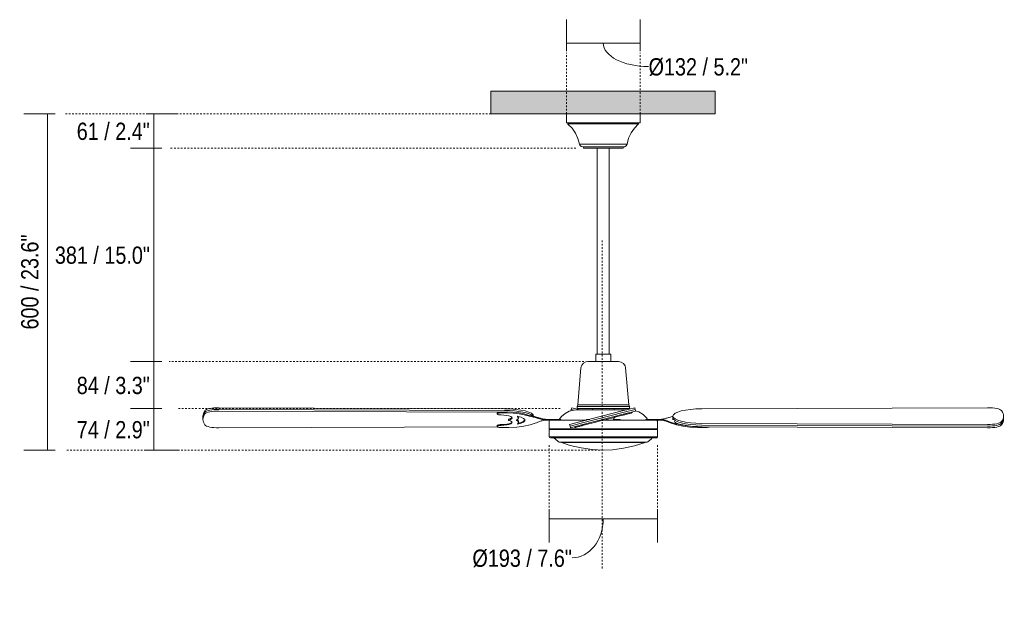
# Model space of a CAD drawing. Header units: millimetres. Extents: x 5554 to 11363, y -2806 to 7544.
# Tile 2 of 3: x 5554 to 7311, y 1132 to 2168. Entities that reach past the tile are written whole.
import ezdxf

# ---------------------------------------------------------------- set-up
doc = ezdxf.new("R2010")
doc.units = ezdxf.units.MM
doc.linetypes.add('Dash', pattern=[6, 3, -3])
doc.layers.add('A-ANNO-DIMS', color=7, linetype='Dash', lineweight=9, true_color=0xd2d2d2)
for name, color, linetype, lineweight in [('A-ANNO-DIMS-14', 7, 'Continuous', 9), ('A-CLNG', 7, 'Continuous', 9), ('E-ELEC-FIXT', 7, 'Continuous', 9)]:
    doc.layers.add(name, color=color, linetype=linetype, lineweight=lineweight)
doc.styles.add('Arial Narrow', font='ARIALN.TTF', dxfattribs={"height": 30.8})
doc.dimstyles.new('FARO_-_2_2mm_Arial_Narrow_mm_Inch_Horiz', dxfattribs={"dimscale": 304.8, "dimtxt": 31.521674, "dimasz": 0, "dimexe": 0.137795, "dimexo": 0.0625, "dimgap": 0.022966, "dimtad": 3, "dimtih": 1, "dimtoh": 1, "dimdec": 0, "dimzin": 0, "dimdsep": 46, "dimtxsty": 'Arial Narrow', "dimblk1": 'NONE', "dimblk2": 'NONE', "dimsah": 1, "dimcen": 0.09, "dimadec": 0, "dimazin": 0, "dimtfac": 1, "dimtdec": 4, "dimtix": 1, "dimtmove": 0, "dimatfit": 3, "dimfxl": 0.045932, "dimfxlon": 1, "dimtvp": 1, "dimtolj": 1, "dimtzin": 0, "dimarcsym": 2})
doc.dimstyles.new('FARO_-_2_2mm_Arial_Narrow_mm_Inch_Left', dxfattribs={"dimscale": 304.8, "dimtxt": 31.521674, "dimasz": 0, "dimexe": 0.137795, "dimexo": 0.0625, "dimgap": 0.022966, "dimtad": 1, "dimdec": 0, "dimzin": 0, "dimdsep": 46, "dimtxsty": 'Arial Narrow', "dimblk1": 'NONE', "dimblk2": 'NONE', "dimsah": 1, "dimcen": 0.09, "dimadec": 0, "dimazin": 0, "dimtfac": 1, "dimtdec": 4, "dimtix": 1, "dimtmove": 1, "dimatfit": 3, "dimfxl": 0.045932, "dimfxlon": 1, "dimtvp": 1, "dimtolj": 1, "dimtzin": 0, "dimarcsym": 2})
doc.dimstyles.new('FARO_-_2_2mm_Arial_Narrow_mm_Inch_Left_1', dxfattribs={"dimscale": 304.8, "dimtxt": 31.521674, "dimasz": 0, "dimexe": 0.137795, "dimexo": 0.0625, "dimgap": 0.022966, "dimtad": 1, "dimdec": 0, "dimzin": 0, "dimdsep": 46, "dimtxsty": 'Arial Narrow', "dimblk1": 'NONE', "dimblk2": 'NONE', "dimsah": 1, "dimcen": 0.09, "dimadec": 0, "dimazin": 0, "dimtfac": 1, "dimtdec": 4, "dimtix": 1, "dimtmove": 0, "dimatfit": 3, "dimfxl": 0.045932, "dimfxlon": 1, "dimtvp": 1, "dimtolj": 1, "dimtzin": 0, "dimarcsym": 2})
doc.dimstyles.new('FARO_-_2_2mm_Arial_Narrow_mm_Inch_Right', dxfattribs={"dimscale": 304.8, "dimtxt": 31.521674, "dimasz": 0, "dimexe": 0.137795, "dimexo": 0.0625, "dimgap": 0.022966, "dimtad": 1, "dimdec": 0, "dimzin": 0, "dimdsep": 46, "dimtxsty": 'Arial Narrow', "dimblk1": 'NONE', "dimblk2": 'NONE', "dimsah": 1, "dimcen": 0.09, "dimadec": 0, "dimazin": 0, "dimtfac": 1, "dimtdec": 4, "dimtix": 1, "dimtmove": 1, "dimatfit": 3, "dimfxl": 0.045932, "dimfxlon": 1, "dimtvp": 1, "dimtolj": 1, "dimtzin": 0, "dimarcsym": 2})

# ---------------------------------------------------------------- blocks, each defined once
blk = doc.blocks.new('33110 - 33110 MALVINAS Grey ceiling fan-563528-Alzado_PDF')
at = {"layer": 'E-ELEC-FIXT'}
for p, q in [((6529.5, 2000), (6529.5, 1984)), ((6661.1, 1984), (6661.1, 2000)), ((6661.1, 1984), (6529.5, 1984)), ((6532.2, 1984), (6532.2, 1982)), ((6658.4, 1982), (6532.2, 1982)), ((6658.4, 1982), (6658.4, 1984)), ((6637.8, 1946), (6552.8, 1946)), ((6559.3, 1941), (6559.8, 1939)), ((6631.3, 1941), (6559.3, 1941)), ((6559.8, 1939), (6630.8, 1939)), ((6584.5, 1939), (6584.5, 1571)), ((6606, 1571), (6606, 1939)), ((6630.8, 1939), (6631.3, 1941)), ((6631.6, 1941), (6631.2, 1941)), ((6581.8, 1571), (6581.8, 1558)), ((6581.8, 1571), (6608.8, 1571)), ((6608.8, 1558), (6608.8, 1571)), ((6555.5, 1546.6), (6549.8, 1481)), ((6640.8, 1481), (6635, 1546.6)), ((6419.4, 1473.7), (5909.6, 1475.5)), ((6539, 1475.5), (6538.3, 1472.6)), ((6546.3, 1473.7), (6539, 1475.5)), ((6549.8, 1481), (6548.8, 1478)), ((6548.8, 1478), (6548.8, 1474)), ((6641.8, 1478), (6548.8, 1478)), ((6549.8, 1481), (6640.8, 1481)), ((6651.5, 1475.5), (6631.6, 1470.4)), ((6641.8, 1478), (6640.8, 1481)), ((6641.8, 1474), (6641.8, 1478)), ((6652.3, 1472.6), (6651.5, 1475.5)), ((6771.2, 1473.7), (7280.9, 1475.5)), ((5881.1, 1460.6), (5881.1, 1457.7)), ((5909.6, 1472.6), (6419.4, 1470.8)), ((6419.4, 1470.8), (5909.6, 1472.6)), ((5909.6, 1469.7), (6411.7, 1467.8)), ((6406, 1466), (6406, 1464.5)), ((6412.9, 1466.4), (6412.9, 1467.9)), ((6443.9, 1458.2), (6443.7, 1459.9)), ((6444, 1457.3), (6444, 1458.8)), ((6461.4, 1461.1), (6461.4, 1462.6)), ((6471.1, 1460.3), (6471.1, 1460.6)), ((6538.3, 1472.6), (6537.6, 1470.2)), ((6538.3, 1472.6), (6543.2, 1471.4)), ((6543.2, 1471.4), (6538.3, 1472.6)), ((6553.6, 1471.8), (6546.3, 1473.7)), ((6548.3, 1471.8), (6637.1, 1471.8)), ((6548.8, 1474), (6641.8, 1474)), ((6631.6, 1470.4), (6555.2, 1450.8)), ((6555.9, 1447.9), (6632.4, 1467.5)), ((6632.4, 1467.5), (6555.9, 1447.9)), ((6556.7, 1444.9), (6633.2, 1464.6)), ((6575.8, 1474), (6575.8, 1471.8)), ((6614.8, 1471.8), (6614.8, 1474)), ((6620.7, 1461.4), (6620.7, 1461.4)), ((6631.8, 1462.7), (6631.8, 1464.2)), ((6632.4, 1467.5), (6652.3, 1472.6)), ((6652.3, 1472.6), (6632.4, 1467.5)), ((6633.2, 1464.6), (6653, 1469.7)), ((6646, 1466.4), (6646, 1467.9)), ((6646, 1466.4), (6646.4, 1466.5)), ((6646.6, 1466.5), (6646.6, 1468)), ((6653, 1469.7), (6652.3, 1472.6)), ((6719.4, 1460.6), (6719.4, 1457.7)), ((7309.4, 1457.7), (7309.4, 1460.6)), ((5881.1, 1457.7), (5881.1, 1454.7)), ((6406.3, 1441.6), (5909.6, 1439.8)), ((6406, 1443.6), (6406, 1442.1)), ((6413, 1443.9), (6413, 1445.4)), ((6426, 1454.8), (6426, 1453.3)), ((6426.5, 1453.6), (6426.5, 1455)), ((6444, 1449.3), (6444, 1450.8)), ((6494, 1454.9), (6493.6, 1454.9)), ((6493.6, 1453.4), (6494, 1453.4)), ((6494, 1453.4), (6493.6, 1453.4)), ((6507.5, 1454.9), (6494, 1454.9)), ((6494, 1453.4), (6504, 1453.4)), ((6498.6, 1451.4), (6498.6, 1438)), ((6502, 1453.4), (6500.6, 1453.4)), ((6507.5, 1453.4), (6507.5, 1454.9)), ((6515.1, 1454.9), (6507.5, 1454.9)), ((6515.1, 1453.4), (6515.1, 1454.9)), ((6519.1, 1454.9), (6515.1, 1454.9)), ((6519.7, 1454.9), (6519.1, 1454.9)), ((6519.7, 1453.4), (6519.7, 1454.9)), ((6555.2, 1450.8), (6535.3, 1445.7)), ((6535.3, 1445.7), (6536, 1442.7)), ((6536, 1442.7), (6555.9, 1447.9)), ((6555.9, 1447.9), (6536, 1442.7)), ((6536, 1442.7), (6536.8, 1439.8)), ((6536.8, 1439.8), (6556.7, 1444.9)), ((6544.4, 1441.7), (6544.4, 1440.3)), ((6544.5, 1440.3), (6544.7, 1440.3)), ((6544.7, 1440.3), (6544.7, 1441.8)), ((6558.8, 1443.9), (6558.8, 1445.4)), ((6565.3, 1454.9), (6565.3, 1453.4)), ((6567.4, 1454.9), (6565.3, 1454.9)), ((6567.4, 1453.9), (6567.4, 1454.9)), ((6571.3, 1454.9), (6567.4, 1454.9)), ((6594.1, 1454.5), (6594.1, 1454.5)), ((6594.4, 1454.6), (6594.4, 1453.1)), ((6594.5, 1454.6), (6594.4, 1454.6)), ((6595.6, 1453.4), (6614.5, 1453.4)), ((6596.1, 1455), (6596, 1455)), ((6596.1, 1453.6), (6596.1, 1455)), ((6614.5, 1454.9), (6613.6, 1454.9)), ((6623.2, 1454.9), (6614.5, 1454.9)), ((6614.5, 1453.4), (6619.8, 1453.4)), ((6623.2, 1453.4), (6623.2, 1454.9)), ((6625.2, 1454.9), (6623.2, 1454.9)), ((6625.3, 1453.4), (6625.3, 1454.9)), ((6670.9, 1454.9), (6670.9, 1453.4)), ((6671.4, 1454.9), (6670.9, 1454.9)), ((6675.4, 1454.9), (6671.4, 1454.9)), ((6675.4, 1453.4), (6675.4, 1454.9)), ((6683, 1454.9), (6675.4, 1454.9)), ((6683, 1453.4), (6683, 1454.9)), ((6697, 1454.9), (6683, 1454.9)), ((6686.3, 1453.4), (6697, 1453.4)), ((6692, 1438), (6692, 1451.4)), ((6696.5, 1454.9), (6697, 1454.9)), ((6697, 1453.4), (6696.5, 1453.4)), ((6719.4, 1457.7), (6719.4, 1454.7)), ((6726, 1445.1), (6726, 1446.6)), ((7280.9, 1445.7), (6771.2, 1447.5)), ((6771.2, 1444.6), (7280.9, 1442.7)), ((7280.9, 1442.7), (6771.2, 1444.6)), ((6771.2, 1441.7), (7280.9, 1439.8)), ((6777.6, 1440.3), (6777.6, 1441.6)), ((7309.4, 1454.7), (7309.4, 1457.7)), ((6498.6, 1438), (6692, 1438)), ((6498.7, 1437), (6498.7, 1423.7)), ((6498.7, 1437), (6691.8, 1437)), ((6498.7, 1423.7), (6691.8, 1423.7)), ((6516.1, 1438), (6516.1, 1437)), ((6674.5, 1437), (6674.5, 1438)), ((6691.8, 1423.7), (6691.8, 1437)), ((6509.4, 1420.3), (6506.7, 1421.6)), ((6509.4, 1420.3), (6515.5, 1414.9)), ((6516.3, 1414.6), (6515.5, 1414.9)), ((6517.5, 1414.1), (6516.8, 1414.4)), ((6520.6, 1413.8), (6519.4, 1414.1)), ((6520.6, 1413.8), (6669.9, 1413.8)), ((6671.1, 1414.1), (6669.9, 1413.8)), ((6673.7, 1414.4), (6673, 1414.1)), ((6675, 1414.9), (6674.2, 1414.6)), ((6675, 1414.9), (6681.1, 1420.3))]:
    blk.add_line(p, q, dxfattribs=at)
at = {"layer": 'E-ELEC-FIXT', "flags": 128}
for points in [[(6552.8, 1946), (6550.2, 1956.2), (6545.8, 1965.8), (6539.8, 1974.4), (6532.3, 1981.9), (6532.2, 1982)], [(6658.4, 1982), (6650.9, 1974.6), (6644.8, 1965.9), (6640.4, 1956.4), (6637.8, 1946.2), (6637.8, 1946)], [(6558.9, 1941), (6555.7, 1941.9), (6553.3, 1944.4), (6552.8, 1946)], [(6559.8, 1941), (6559.5, 1941), (6558.9, 1941)], [(6558.9, 1941), (6559.9, 1941), (6562.7, 1941), (6567.1, 1941), (6573.1, 1941), (6580.1, 1941), (6588, 1941), (6596.2, 1941), (6604.4, 1941), (6612.2, 1941), (6619, 1941), (6624.6, 1941), (6628.7, 1941), (6631, 1941), (6631.6, 1941)], [(6637.8, 1946), (6636.2, 1943), (6633.3, 1941.2), (6631.6, 1941)], [(6555.5, 1546.6), (6556.8, 1551.3), (6559.8, 1555), (6564.1, 1557.4), (6568, 1558)], [(6622.6, 1558), (6621.6, 1558), (6618.9, 1558), (6614.5, 1558), (6608.8, 1558), (6602.1, 1558), (6595, 1558), (6587.9, 1558), (6581.3, 1558), (6575.7, 1558), (6571.4, 1558), (6568.8, 1558), (6568, 1558)], [(6622.6, 1558), (6627.3, 1557.1), (6631.4, 1554.4), (6634.1, 1550.4), (6635, 1546.6)], [(6412.9, 1467.9), (6411.2, 1467.8), (6409.7, 1467.7), (6408.3, 1467.4), (6407.2, 1467.1), (6406.4, 1466.7), (6406, 1466.3), (6406, 1465.9)], [(6413, 1462.7), (6411.3, 1462.8), (6409.7, 1462.9), (6408.3, 1463.2), (6407.2, 1463.5), (6406.4, 1463.9), (6406, 1464.3), (6406, 1464.8), (6406.4, 1465.2), (6407.2, 1465.6), (6408.3, 1465.9), (6409.7, 1466.2), (6411.2, 1466.3), (6412.9, 1466.4)], [(6461.4, 1462.6), (6454, 1464.7), (6445, 1466.3), (6434.8, 1467.5), (6423.9, 1468), (6412.9, 1467.9)], [(6412.9, 1466.4), (6423.9, 1466.5), (6434.8, 1466), (6445, 1464.9), (6454, 1463.2), (6461.4, 1461.1)], [(6426.5, 1453.6), (6429.7, 1454.6), (6431.8, 1455.9), (6432.5, 1457.2), (6431.9, 1458.6), (6430.1, 1459.9), (6427, 1461), (6423, 1461.9), (6418.2, 1462.4), (6413, 1462.7)], [(6432.3, 1458.1), (6431.8, 1457.4), (6429.7, 1456.1), (6426.5, 1455)], [(6442.2, 1460.1), (6443.7, 1458.4), (6443.9, 1456.7), (6442.8, 1455), (6440.3, 1453.4)], [(6443, 1460.2), (6442.9, 1460.3), (6442.8, 1460.3), (6442.6, 1460.3), (6442.5, 1460.3), (6442.4, 1460.3), (6442.3, 1460.2), (6442.2, 1460.2), (6442.2, 1460.2), (6442.2, 1460.2), (6442.2, 1460.1), (6442.2, 1460.1)], [(6443, 1446.4), (6449, 1448), (6453.2, 1450), (6455.3, 1452.2), (6455.3, 1454.5), (6453.2, 1456.6), (6449, 1458.6), (6443, 1460.2)], [(6468.8, 1460.8), (6464.8, 1461.6), (6461.4, 1462.6)], [(6461.4, 1461.1), (6464.8, 1460.1), (6468.8, 1459.3)], [(6516.4, 1454.9), (6520.5, 1460.1), (6527.1, 1465.5), (6534.7, 1469.4), (6543, 1471.4), (6548.1, 1471.8)], [(6548.1, 1471.8), (6549.1, 1471.8), (6549.8, 1471.8)], [(6637.1, 1471.8), (6634.1, 1471.8), (6628.1, 1471.8), (6620.7, 1471.8), (6612.3, 1471.8), (6603.2, 1471.8), (6593.8, 1471.8), (6584.4, 1471.8), (6575.5, 1471.8), (6567.4, 1471.8), (6560.4, 1471.8), (6554.8, 1471.8), (6550.8, 1471.8), (6548.6, 1471.8), (6548.1, 1471.8)], [(6596.1, 1453.6), (6600.4, 1454.6), (6605.2, 1455.9), (6610.5, 1457.2), (6615.7, 1458.6), (6620.7, 1459.9), (6625, 1461), (6628.5, 1461.9), (6630.7, 1462.4), (6631.8, 1462.7)], [(6631.8, 1462.7), (6632, 1462.8), (6632.6, 1462.9), (6633.6, 1463.2), (6634.9, 1463.5), (6636.4, 1463.9), (6638, 1464.3), (6639.7, 1464.8), (6641.4, 1465.2), (6642.9, 1465.6), (6644.2, 1465.9), (6645.2, 1466.2), (6645.8, 1466.3), (6646, 1466.4)], [(6652.9, 1470.1), (6658.9, 1468.1), (6666.2, 1463.6), (6672.3, 1457.6), (6674.2, 1454.9)], [(6413, 1445.4), (6411.3, 1445.4), (6409.7, 1445.2), (6408.3, 1445), (6407.2, 1444.6), (6406.4, 1444.2), (6406, 1443.8), (6406, 1443.4)], [(6412.9, 1440.3), (6411.3, 1440.4), (6409.7, 1440.5), (6408.3, 1440.8), (6407.2, 1441.1), (6406.4, 1441.5), (6406, 1441.9), (6406, 1442.3), (6406.4, 1442.8), (6407.2, 1443.2), (6408.3, 1443.5), (6409.7, 1443.7), (6411.3, 1443.9), (6413, 1443.9)], [(6464.6, 1445.1), (6453.5, 1442.8), (6440.8, 1441.2), (6427.1, 1440.4), (6412.9, 1440.3)], [(6431.9, 1449.5), (6430.1, 1448.3), (6427, 1447.1), (6423, 1446.3), (6418.2, 1445.7), (6413, 1445.4)], [(6413, 1443.9), (6418.2, 1444.2), (6423, 1444.8), (6427, 1445.7), (6430.1, 1446.8), (6431.9, 1448.1)], [(6426.5, 1455), (6426.3, 1455), (6426.1, 1455), (6426, 1454.9), (6426, 1454.8)], [(6426.5, 1453.1), (6426.3, 1453.1), (6426.1, 1453.2), (6426, 1453.2), (6426, 1453.3), (6426, 1453.4), (6426, 1453.4), (6426.1, 1453.5), (6426.3, 1453.5), (6426.5, 1453.6)], [(6432.5, 1449.3), (6432.5, 1449.4), (6431.8, 1450.8), (6429.7, 1452), (6426.5, 1453.1)], [(6440.3, 1453.4), (6440.2, 1453.4), (6440.2, 1453.3), (6440.2, 1453.3), (6440.3, 1453.2)], [(6440.3, 1453.2), (6442.8, 1451.6), (6443.9, 1449.9), (6443.7, 1448.2), (6442.2, 1446.5)], [(6444, 1450.5), (6443.9, 1451.4), (6442.8, 1453.1), (6441.4, 1454.1)], [(6442.2, 1446.5), (6442.2, 1446.5), (6442.2, 1446.5), (6442.2, 1446.5), (6442.2, 1446.4), (6442.3, 1446.4), (6442.4, 1446.4), (6442.5, 1446.4), (6442.6, 1446.4), (6442.8, 1446.4), (6442.9, 1446.4), (6443, 1446.4)], [(6455.3, 1453.7), (6453.2, 1451.5), (6449, 1449.5), (6443.7, 1448)], [(6468.4, 1446.2), (6466.4, 1445.7), (6464.6, 1445.1)], [(6498.6, 1451.4), (6499.4, 1453), (6500.6, 1453.4)], [(6565.3, 1453.4), (6557.7, 1453.4), (6545.8, 1453.4), (6534.9, 1453.4), (6525.2, 1453.4), (6516.9, 1453.4), (6510.2, 1453.4), (6505.2, 1453.4), (6502.5, 1453.4)], [(6544.7, 1440.3), (6544.9, 1440.4), (6545.5, 1440.5), (6546.5, 1440.8), (6547.7, 1441.1), (6549.2, 1441.5), (6550.9, 1441.9), (6552.6, 1442.3), (6554.2, 1442.8), (6555.7, 1443.2), (6557, 1443.5), (6557.9, 1443.7), (6558.6, 1443.9), (6558.8, 1443.9)], [(6558.8, 1443.9), (6559.8, 1444.2), (6562.1, 1444.8), (6565.5, 1445.7), (6569.8, 1446.8), (6574.8, 1448.1), (6580.1, 1449.4), (6585.3, 1450.8), (6590.2, 1452), (6594.4, 1453.1)], [(6594.4, 1453.1), (6594.5, 1453.1), (6594.7, 1453.2), (6594.9, 1453.2), (6595.1, 1453.3), (6595.4, 1453.4), (6595.6, 1453.4), (6595.8, 1453.5), (6596, 1453.5), (6596.1, 1453.6)], [(6687.8, 1453.4), (6686.2, 1453.4), (6681.6, 1453.4), (6675.2, 1453.4), (6667.3, 1453.4), (6657.9, 1453.4), (6647.3, 1453.4), (6635.6, 1453.4), (6623.1, 1453.4), (6619, 1453.4)], [(6691.3, 1452.7), (6691.6, 1452.5), (6692, 1451.4)], [(6726, 1446.6), (6724.1, 1447.1), (6722.1, 1447.6)], [(6722.1, 1446.2), (6724.1, 1445.7), (6726, 1445.1)], [(6756.2, 1442.2), (6749.7, 1442.7), (6737, 1444.3), (6726, 1446.6)], [(6726, 1445.1), (6737, 1442.8), (6749.7, 1441.2), (6763.5, 1440.4), (6777.6, 1440.3)], [(6766.2, 1441.8), (6763.5, 1441.9), (6760.1, 1442)], [(6777.6, 1440.3), (6779.3, 1440.4), (6780.8, 1440.5), (6782.2, 1440.8), (6783.3, 1441.1), (6784.1, 1441.5)], [(6499.7, 1422.2), (6499.1, 1422.5), (6498.7, 1423.7)], [(6691.8, 1423.7), (6690.9, 1422), (6690.5, 1421.8)], [(6501.6, 1421.6), (6500.9, 1421.6), (6500.9, 1421.6)], [(6500.9, 1421.6), (6501.8, 1421.6), (6504.7, 1421.6), (6509.3, 1421.6), (6515.6, 1421.6), (6523.6, 1421.6), (6533, 1421.6), (6543.6, 1421.6), (6555.3, 1421.6), (6567.7, 1421.6), (6580.7, 1421.6), (6594, 1421.6), (6607.4, 1421.6), (6620.5, 1421.6), (6633, 1421.6), (6644.9, 1421.6), (6655.7, 1421.6), (6665.3, 1421.6), (6673.6, 1421.6), (6680.2, 1421.6), (6685.2, 1421.6), (6688.3, 1421.6), (6689.6, 1421.6), (6689.6, 1421.6)], [(6520.6, 1414.1), (6518.8, 1414.1), (6517.6, 1414.1), (6517.5, 1414.1)], [(6517.5, 1414.1), (6518.5, 1414.1), (6521.3, 1414.1), (6525.9, 1414.1), (6532.2, 1414.1), (6540, 1414.1), (6549.2, 1414.1), (6559.5, 1414.1), (6570.6, 1414.1), (6582.4, 1414.1), (6594.5, 1414.1), (6606.6, 1414.1), (6618.4, 1414.1), (6629.6, 1414.1), (6640, 1414.1), (6649.4, 1414.1), (6657.4, 1414.1), (6663.9, 1414.1), (6668.7, 1414.1), (6671.8, 1414.1), (6673, 1414.1), (6673, 1414.1)], [(6595.3, 1400), (6575.4, 1400.9), (6555.7, 1403.8), (6536.4, 1408.5), (6520.6, 1413.8)], [(6669.9, 1413.8), (6651, 1407.6), (6631.6, 1403.2), (6611.9, 1400.7), (6595.3, 1400)], [(6673, 1414.1), (6672, 1414.1), (6669.2, 1414.1), (6668.7, 1414.1)], [(6684.4, 1421.6), (6681.5, 1420.7), (6681.1, 1420.3)]]:
    blk.add_lwpolyline(points, dxfattribs=at)
at = {"layer": 'E-ELEC-FIXT'}
for centre, major_axis, start_param, end_param in [((5909.3, 1469.3), (25, 0), 1.556078, 2.961128), ((7281.3, 1469.3), (25, 0), 0.180465, 1.585515), ((6101.1, 1454.7), (220, 0), 2.961128, 3.322058), ((6101.1, 1460.6), (220, 0), 2.961128, 3.141593), ((6101.1, 1457.7), (-220, 0), 6.10272, 6.283185), ((6101.1, 1457.7), (220, 0), 2.961128, 3.141593), ((5909.3, 1466.4), (25, 0), 1.556078, 2.961128), ((5909.3, 1466.4), (25, 0), 1.556078, 2.961128), ((5909.3, 1463.5), (25, 0), 1.556078, 2.961128), ((6418.6, 1460.6), (-52.5, 0), 3.141593, 4.697671), ((6418.6, 1457.7), (52.5, 0), 0.224069, 1.556078), ((6418.6, 1457.7), (52.5, 0), 0.224069, 1.556078), ((6771.9, 1460.6), (52.5, 0), 1.585515, 4.697671), ((7089.4, 1460.6), (220, 0), 6.10272, 6.46365), ((5909.3, 1446), (25, 0), 3.322058, 4.727107), ((6771.9, 1457.7), (-52.5, 0), 0, 1.556078), ((6771.9, 1457.7), (52.5, 0), 3.141593, 4.697671), ((6771.9, 1454.7), (-52.5, 0), 0, 0.038039), ((6771.9, 1454.7), (52.5, 0), 3.437921, 4.697671), ((7281.3, 1451.9), (25, 0), 4.697671, 6.10272), ((7281.3, 1449), (25, 0), 4.697671, 6.10272), ((7281.3, 1449), (25, 0), 4.697671, 6.10272), ((7281.3, 1446), (25, 0), 4.697671, 6.10272), ((7089.4, 1457.7), (220, 0), 6.10272, 6.283185), ((7089.4, 1457.7), (-220, 0), 2.961128, 3.141593), ((7089.4, 1454.7), (220, 0), 6.10272, 6.283185)]:
    blk.add_ellipse(centre, major_axis=major_axis, ratio=0.248985, start_param=start_param, end_param=end_param, dxfattribs=at)
for points in [[(6476, 1458.9), (6474.8, 1459.3), (6472.3, 1460.1), (6470, 1460.6), (6468.8, 1460.8)], [(6468.8, 1459.3), (6469.9, 1459.1), (6472.1, 1458.6), (6474.5, 1458), (6475.7, 1457.7)], [(6475.7, 1457.7), (6477.5, 1457.1), (6481.4, 1455.9), (6485.4, 1454.9), (6487.4, 1454.4)], [(6487.7, 1455.6), (6485.7, 1456.1), (6481.8, 1457.1), (6477.9, 1458.3), (6476, 1458.9)], [(6614.9, 1457.7), (6614.3, 1457.1), (6613.3, 1455.9), (6613.2, 1454.9), (6613.3, 1454.4)], [(6618.4, 1459.3), (6617.6, 1459.1), (6616.3, 1458.6), (6615.3, 1458), (6614.9, 1457.7)], [(6702.8, 1455.6), (6704.8, 1456.1), (6708.8, 1457.1), (6712.6, 1458.3), (6714.5, 1458.9)], [(6476, 1448.7), (6474.6, 1448.1), (6472, 1447.1), (6469.6, 1446.4), (6468.4, 1446.2)], [(6487.8, 1452.9), (6485.7, 1452.3), (6481.6, 1451), (6477.8, 1449.5), (6476, 1448.7)], [(6487.4, 1454.4), (6488.5, 1454.1), (6490.7, 1453.5), (6492.9, 1453.4), (6494, 1453.4)], [(6494, 1454.9), (6493, 1454.9), (6490.9, 1455), (6488.8, 1455.4), (6487.7, 1455.6)], [(6493.6, 1453.4), (6492.6, 1453.4), (6490.7, 1453.3), (6488.7, 1453.1), (6487.8, 1452.9)], [(6613.3, 1454.4), (6613.4, 1454.1), (6613.7, 1453.5), (6614.2, 1453.4), (6614.5, 1453.4)], [(6697, 1453.4), (6696.8, 1453.4), (6696.7, 1453.4), (6696.5, 1453.4)], [(6703.1, 1454.1), (6702.1, 1454.4), (6700.1, 1454.8), (6698, 1454.9), (6697, 1454.9)], [(6697, 1453.4), (6697.9, 1453.4), (6699.9, 1453.3), (6701.8, 1453.1), (6702.8, 1452.9)], [(6702.8, 1452.9), (6704.8, 1452.3), (6708.9, 1451), (6712.8, 1449.5), (6714.6, 1448.7)], [(6715, 1449.9), (6713.2, 1450.7), (6709.3, 1452.2), (6705.2, 1453.5), (6703.1, 1454.1)], [(6714.6, 1448.7), (6715.9, 1448.1), (6718.5, 1447.1), (6721, 1446.4), (6722.1, 1446.2)], [(6722.1, 1447.7), (6721, 1447.9), (6718.7, 1448.5), (6716.2, 1449.4), (6715, 1449.9)]]:
    blk.add_open_spline(points, degree=3, dxfattribs=at)
for points, knots in [([(6714.5, 1458.9), (6715.7, 1459.3), (6717.4, 1459.8), (6719, 1460.2), (6719.4, 1460.3)], [0, 0, 0, 0, 0.5, 0.675077, 0.675077, 0.675077, 0.675077]), ([(6614.5, 1454.9), (6614.2, 1454.9), (6613.8, 1455), (6613.5, 1455.3), (6613.4, 1455.4)], [0, 0, 0, 0, 0.5, 0.8665726, 0.8665726, 0.8665726, 0.8665726]), ([(6698.1, 1454.9), (6698.6, 1454.9), (6700.2, 1455.1), (6701.8, 1455.4), (6702.8, 1455.6)], [0.25, 0.25, 0.25, 0.25, 0.5, 1, 1, 1, 1])]:
    blk.add_open_spline(points, degree=3, knots=knots, dxfattribs=at)
blk = doc.blocks.new('DIMBLOCK1-Alzado_PDF')
at = {"layer": 'A-ANNO-DIMS-14', "color": 251, "true_color": 0x5b5b5b, "transparency": 16777216}
for p, q in [((6529.5, 2112.1), (6529.5, 2168.1)), ((6661.1, 2112.1), (6661.1, 2168.1)), ((6529.5, 2126.1), (6661.1, 2126.1)), ((6529.5, 2126.1), (6529.5, 2112.1)), ((6661.1, 2126.1), (6661.1, 2112.1))]:
    blk.add_line(p, q, dxfattribs=at)
blk.add_ellipse((6676.1, 2126.1), major_axis=(80.8, 0), ratio=0.514303, start_param=3.141593, end_param=4.712389, dxfattribs=at)
at = {"layer": 'A-ANNO-DIMS-14', "color": 0, "transparency": 16777216, "insert": (6676.1, 2099.3), "char_height": 30.8, "width": 213.147, "attachment_point": 1, "line_spacing_factor": 0.974696, "style": 'Arial Narrow'}
blk.add_mtext('Ø132 / 5.2"', dxfattribs=at)
blk = doc.blocks.new('_None')
blk = doc.blocks.new('DIMBLOCK2-Alzado_PDF')
at = {"layer": 'A-ANNO-DIMS-14', "color": 251, "true_color": 0x5b5b5b, "transparency": 16777216}
for p, q in [((5793.7, 2000), (5779.7, 2000)), ((5793.6, 2000), (5835.7, 2000)), ((5793.7, 2000), (5793.7, 1939)), ((5807.7, 1939), (5751.7, 1939)), ((5793.7, 1939), (5807.7, 1939))]:
    blk.add_line(p, q, dxfattribs=at)
at = {"layer": 'A-ANNO-DIMS-14', "color": 0, "transparency": 16777216, "insert": (5656.1, 1984.3), "char_height": 30.8, "width": 156.708, "attachment_point": 1, "line_spacing_factor": 0.974696, "style": 'Arial Narrow'}
blk.add_mtext('61 / 2.4"', dxfattribs=at)
blk = doc.blocks.new('DIMBLOCK3-Alzado_PDF')
at = {"layer": 'A-ANNO-DIMS-14', "color": 251, "true_color": 0x5b5b5b, "transparency": 16777216}
for p, q in [((5807.7, 1939), (5751.7, 1939)), ((5793.7, 1939), (5793.7, 1558)), ((5793.7, 1939), (5807.7, 1939)), ((5807.7, 1558), (5751.7, 1558)), ((5793.7, 1558), (5807.7, 1558))]:
    blk.add_line(p, q, dxfattribs=at)
at = {"layer": 'A-ANNO-DIMS-14', "color": 0, "transparency": 16777216, "insert": (5617.1, 1763.3), "char_height": 30.8, "width": 203.54, "attachment_point": 1, "line_spacing_factor": 0.974696, "style": 'Arial Narrow'}
blk.add_mtext('381 / 15.0"', dxfattribs=at)
blk = doc.blocks.new('DIMBLOCK4-Alzado_PDF')
at = {"layer": 'A-ANNO-DIMS-14', "color": 251, "true_color": 0x5b5b5b, "transparency": 16777216}
for p, q in [((5807.7, 1558), (5751.7, 1558)), ((5793.7, 1558), (5793.7, 1474)), ((5793.7, 1558), (5807.7, 1558)), ((5807.7, 1474), (5751.7, 1474)), ((5793.7, 1474), (5807.7, 1474))]:
    blk.add_line(p, q, dxfattribs=at)
at = {"layer": 'A-ANNO-DIMS-14', "color": 0, "transparency": 16777216, "insert": (5656.1, 1530.8), "char_height": 30.8, "width": 156.708, "attachment_point": 1, "line_spacing_factor": 0.974696, "style": 'Arial Narrow'}
blk.add_mtext('84 / 3.3"', dxfattribs=at)
blk = doc.blocks.new('DIMBLOCK5-Alzado_PDF')
at = {"layer": 'A-ANNO-DIMS-14', "color": 251, "true_color": 0x5b5b5b, "transparency": 16777216}
for p, q in [((5807.7, 1474), (5751.7, 1474)), ((5793.7, 1474), (5793.7, 1400)), ((5793.7, 1474), (5807.7, 1474)), ((5793.7, 1400), (5779.7, 1400)), ((5793.6, 1400), (5835.7, 1400))]:
    blk.add_line(p, q, dxfattribs=at)
at = {"layer": 'A-ANNO-DIMS-14', "color": 0, "transparency": 16777216, "insert": (5656.1, 1451.8), "char_height": 30.8, "width": 156.708, "attachment_point": 1, "line_spacing_factor": 0.974696, "style": 'Arial Narrow'}
blk.add_mtext('74 / 2.9"', dxfattribs=at)
blk = doc.blocks.new('DIMBLOCK6-Alzado_PDF')
at = {"layer": 'A-ANNO-DIMS-14', "color": 251, "true_color": 0x5b5b5b, "transparency": 16777216}
for p, q in [((5617.7, 2000), (5561.7, 2000)), ((5603.7, 2000), (5603.7, 1400)), ((5603.7, 2000), (5617.7, 2000)), ((5617.7, 1400), (5561.7, 1400)), ((5603.7, 1400), (5617.7, 1400))]:
    blk.add_line(p, q, dxfattribs=at)
at = {"layer": 'A-ANNO-DIMS-14', "color": 0, "transparency": 16777216, "insert": (5556.9, 1615.2), "char_height": 30.8, "width": 203.54, "attachment_point": 1, "rotation": 90, "line_spacing_factor": 0.974696, "style": 'Arial Narrow'}
blk.add_mtext('600 / 23.6"', dxfattribs=at)
blk = doc.blocks.new('DIMBLOCK7-Alzado_PDF')
at = {"layer": 'A-ANNO-DIMS-14', "color": 251, "true_color": 0x5b5b5b, "transparency": 16777216}
for p, q in [((6498.7, 1291.2), (6498.7, 1235.2)), ((6498.7, 1277.2), (6498.7, 1291.2)), ((6691.8, 1291.2), (6691.8, 1235.2)), ((6691.8, 1277.2), (6691.8, 1291.2)), ((6498.7, 1277.2), (6691.8, 1277.2))]:
    blk.add_line(p, q, dxfattribs=at)
blk.add_ellipse((6539.5, 1277.2), major_axis=(0, 69.5), ratio=0.803036, start_param=3.141593, end_param=4.712389, dxfattribs=at)
at = {"layer": 'A-ANNO-DIMS-14', "color": 0, "transparency": 16777216, "insert": (6361.9, 1222.5), "char_height": 30.8, "width": 213.147, "attachment_point": 1, "line_spacing_factor": 0.974696, "style": 'Arial Narrow'}
blk.add_mtext('Ø193 / 7.6"', dxfattribs=at)

msp = doc.modelspace()

# ---------------------------------------------------------------- hatches: boundary and pattern name
at = {"layer": 'A-CLNG', "true_color": 0xe8e8e8}
msp.add_hatch(color=254, dxfattribs=at).paths.add_polyline_path([(6590.8, 2000), (6795, 2000), (6795, 2040.5), (6395, 2040.5), (6395, 2000), (6575.8, 2000)])

# ---------------------------------------------------------------- linework, layer by layer
at = {"layer": 'A-ANNO-DIMS'}
for p, q in [((6529.5, 2000), (6529.5, 2109)), ((6661.1, 2000), (6661.1, 2109)), ((6395, 2000), (5635, 2000)), ((6546.6, 1939), (5820.9, 1939)), ((6593.5, 1774), (6593.5, 1188.8)), ((6560.9, 1558), (5820.9, 1558)), ((6518.6, 1474), (5837.5, 1474)), ((6498.7, 1408.7), (6498.7, 1278.7)), ((6691.8, 1408.7), (6691.8, 1278.7)), ((6595.3, 1400), (5635.3, 1400))]:
    msp.add_line(p, q, dxfattribs=at)
at = {"layer": 'A-CLNG'}
for p, q in [((6395, 2040.5), (6795, 2040.5)), ((6395, 2000), (6395, 2040.5)), ((6795, 2040.5), (6795, 2000)), ((6795, 2000), (6395, 2000))]:
    msp.add_line(p, q, dxfattribs=at)

# ---------------------------------------------------------------- block references
at = {"layer": 'E-ELEC-FIXT'}
msp.add_blockref('33110 - 33110 MALVINAS Grey ceiling fan-563528-Alzado_PDF', (0, 0), dxfattribs=at)

# ---------------------------------------------------------------- dimensions: what is measured, and where the dimension line sits
at = {"layer": 'A-ANNO-DIMS', "color": 251, "linetype": 'Continuous', "true_color": 0x5b5b5b}
for base, p1, p2, dimstyle, override, picture, middle in [((6661.1, 2126.1), (6529.5, 2112.1), (6661.1, 2112.1), 'FARO_-_2_2mm_Arial_Narrow_mm_Inch_Left', {"dimpost": '<>', "dimfxl": 131.6}, 'DIMBLOCK1-Alzado_PDF', (6782.7, 2078.8)), ((6691.8, 1277.2), (6498.7, 1291.2), (6691.8, 1291.2), 'FARO_-_2_2mm_Arial_Narrow_mm_Inch_Right', {"dimpost": '<>', "dimfxl": 193.140226}, 'DIMBLOCK7-Alzado_PDF', (6468.4, 1202))]:
    dim = msp.add_linear_dim(base=base, p1=p1, p2=p2, text='Ø<>', dimstyle=dimstyle, override=override, dxfattribs=at)
    dim.commit()
    dim.dimension.update_dxf_attribs({"geometry": picture, "text_midpoint": middle, "dimtype": 160})
for base, p1, p2, dimstyle, override, picture, middle in [((5603.7, 1400), (5617.7, 2000), (5617.7, 1400), 'FARO_-_2_2mm_Arial_Narrow_mm_Inch_Left_1', {"dimpost": '<>', "dimfxl": 600.009347}, 'DIMBLOCK6-Alzado_PDF', (5576.8, 1700)), ((5793.7, 1939), (5779.7, 2000), (5807.7, 1939), 'FARO_-_2_2mm_Arial_Narrow_mm_Inch_Horiz', {"dimpost": '<>', "dimfxl": 67.127791}, 'DIMBLOCK2-Alzado_PDF', (5708.6, 1969.5)), ((5793.7, 1558), (5807.7, 1939), (5807.7, 1558), 'FARO_-_2_2mm_Arial_Narrow_mm_Inch_Horiz', {"dimpost": '<>', "dimfxl": 380.964743}, 'DIMBLOCK3-Alzado_PDF', (5689, 1748.5)), ((5793.7, 1474), (5807.7, 1558), (5807.7, 1474), 'FARO_-_2_2mm_Arial_Narrow_mm_Inch_Horiz', {"dimpost": '<>', "dimfxl": 84.066774}, 'DIMBLOCK4-Alzado_PDF', (5708.7, 1516)), ((5793.7, 1400), (5807.7, 1474), (5779.7, 1400), 'FARO_-_2_2mm_Arial_Narrow_mm_Inch_Horiz', {"dimpost": '<>', "dimfxl": 79.090686}, 'DIMBLOCK5-Alzado_PDF', (5708.8, 1437))]:
    dim = msp.add_linear_dim(base=base, p1=p1, p2=p2, angle=90, dimstyle=dimstyle, override=override, dxfattribs=at)
    dim.commit()
    dim.dimension.update_dxf_attribs({"geometry": picture, "text_midpoint": middle})

doc.saveas('drawing.dxf')
